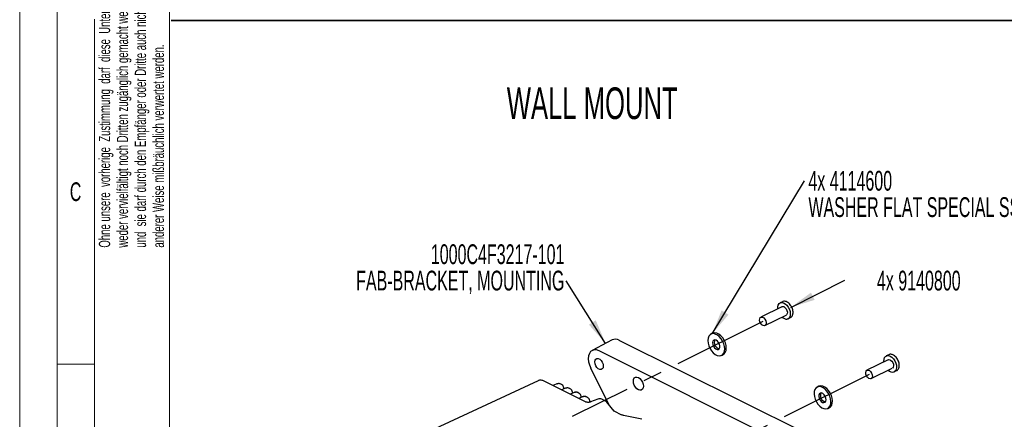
# Model space of a CAD drawing. Header units: millimetres. Extents: x 0 to 1680, y 0 to 1188.
# Tile 7 of 40: x 0 to 526, y 380 to 594. Entities that reach past the tile are written whole.
import ezdxf

# ---------------------------------------------------------------- set-up
doc = ezdxf.new("R2010")
doc.units = ezdxf.units.MM
doc.header["$LTSCALE"] = 4
doc.linetypes.add('CENTERX2', pattern=[20.32, 12.7, -2.54, 2.54, -2.54])
doc.layers.add('FORMAT', color=7, linetype='Continuous')
doc.styles.add('SLDTEXTSTYLE0', font='TXT', dxfattribs={"width": 0.605})
doc.styles.add('SLDTEXTSTYLE1', font='TXT', dxfattribs={"width": 0.638186})
doc.dimstyles.new('SLDDIMSTYLE0', dxfattribs={"dimtxt": 0.18, "dimasz": 13.208, "dimexe": 0, "dimexo": 0.0625, "dimgap": 0, "dimtad": 0, "dimtih": 1, "dimtoh": 1, "dimdec": 0, "dimrnd": 1e-09, "dimzin": 0, "dimdsep": 46, "dimtxsty": 'Standard', "dimsah": 1, "dimcen": 0.09, "dimadec": 0, "dimazin": 0, "dimtfac": 13.208, "dimtdec": 0, "dimtofl": 0, "dimtmove": 0, "dimatfit": 3, "dimfxl": 0, "dimfrac": 2, "dimtolj": 1, "dimtzin": 0, "dimarcsym": 0})

# ---------------------------------------------------------------- blocks, each defined once
blk = doc.blocks.new('SW_NOTE_8')
at = {"color": 0, "linetype": 'Continuous', "lineweight": 0, "char_height": 6, "attachment_point": 1, "rotation": 90, "style": 'SLDTEXTSTYLE1'}
for s, insert in [('weder vervielfältigt noch Dritten zugänglich gemacht werden,', (1.87, 0)), ('Ohne unsere  vorherige  Zustimmung  darf  diese  Unterlage', (-7.73, 0)), ('und  sie darf durch den Empfänger oder Dritte auch nicht in', (11.47, 0)), ('anderer Weise mißbräuchlich verwertet werden.', (21.07, 0))]:
    blk.add_mtext(s, dxfattribs=dict(at, insert=insert))
blk = doc.blocks.new('SW_NOTE_10')
at = {"layer": 'FORMAT', "color": 0, "char_height": 10.5833, "attachment_point": 3, "style": 'SLDTEXTSTYLE0'}
for s, insert in [('1000C4F3217-101', (-0.84, 19.52)), ('FAB-BRACKET, MOUNTING', (-0.87, 5.41))]:
    blk.add_mtext(s, dxfattribs=dict(at, insert=insert))
blk = doc.blocks.new('SW_NOTE_11')
at = {"layer": 'FORMAT', "color": 0, "attachment_point": 1, "style": 'SLDTEXTSTYLE0'}
for s, insert, char_height in [('4x 4114600', (2.04, 5.29), 10.583), ('WASHER FLAT SPECIAL SST', (2.04, -8.82), 10.5833)]:
    blk.add_mtext(s, dxfattribs=dict(at, insert=insert, char_height=char_height))
blk = doc.blocks.new('SW_NOTE_12')
at = {"layer": 'FORMAT', "color": 0, "insert": (39.47, 4.99), "char_height": 10.583, "attachment_point": 2, "style": 'SLDTEXTSTYLE0'}
blk.add_mtext('4x 9140800', dxfattribs=at)

msp = doc.modelspace()

# ---------------------------------------------------------------- linework, layer by layer
at = {"color": 7, "linetype": 'Continuous', "lineweight": 18}
for p, q in [((0, 1188), (0, 0)), ((20, 1168), (20, 20)), ((80, 1148), (80, 40)), ((40, 594), (40, 409.33)), ((40, 409.33), (20, 409.33)), ((40, 409.33), (40, 224.67))]:
    msp.add_line(p, q, dxfattribs=at)
at = {"color": 7, "linetype": 'Continuous', "lineweight": 25}
for p, q in [((407.77, 442.76), (406.48, 442.11)), ((407.49, 440.1), (396.17, 434.44)), ((398.41, 429.97), (409.72, 435.63)), ((410.73, 433.61), (412.02, 434.26)), ((316.67, 422.29), (306.02, 416.67)), ((419.27, 372.7), (320.49, 422.09)), ((370.41, 425.86), (369.53, 425.42)), ((408.5, 367.08), (309.71, 416.47)), ((375.21, 414.06), (376.09, 414.5)), ((464.24, 411.72), (452.93, 406.06)), ((464.53, 414.38), (463.23, 413.73)), ((314.96, 387.68), (305.25, 407.24)), ((455.16, 401.59), (466.48, 407.25)), ((467.48, 405.24), (468.77, 405.88)), ((277.16, 400.5), (190.02, 360)), ((302.44, 389.2), (279.99, 400.42)), ((286.87, 398.68), (285.04, 397.9)), ((289.64, 398.51), (289.26, 398.7)), ((291.47, 396.38), (289.63, 395.6)), ((294.24, 396.21), (293.85, 396.41)), ((427.16, 397.49), (426.28, 397.05)), ((296.06, 394.08), (294.23, 393.3)), ((298.84, 393.91), (298.45, 394.11)), ((300.66, 391.78), (298.82, 391)), ((303.43, 391.62), (303.04, 391.81)), ((309.04, 390.68), (305.22, 389.1)), ((313.08, 389.63), (311.12, 390.61)), ((317.78, 384.23), (313.89, 388.98)), ((317.78, 384.23), (317.74, 384.28)), ((431.96, 385.69), (432.84, 386.13)), ((321.59, 382.3), (318.08, 384.05)), ((332.5, 379.83), (322.69, 381.93))]:
    msp.add_line(p, q, dxfattribs=at)
at = {"color": 7, "linetype": 'CENTERX2'}
for p, q in [((397.29, 432.21), (295.35, 381.26)), ((454.05, 403.83), (352.13, 352.87))]:
    msp.add_line(p, q, dxfattribs=at)
at = {"color": 7, "linetype": 'Continuous', "lineweight": 25, "flags": 128}
for points in [[(405.27, 438.99), (405.27, 439.99), (405.49, 440.97), (405.95, 441.71), (406.6, 442.17), (407.4, 442.3), (408.29, 442.11), (409.21, 441.61), (410.08, 440.82), (410.84, 439.82), (411.43, 438.67), (411.82, 437.46), (411.96, 436.28), (411.86, 435.22), (411.51, 434.35), (410.95, 433.75), (410.22, 433.45), (410.22, 433.45)], [(407.49, 440.1), (407.75, 440.19), (408.41, 440.11), (409.1, 439.69), (409.71, 439), (410.15, 438.13), (410.36, 437.22), (410.3, 436.41), (409.98, 435.82), (409.72, 435.63)], [(398.14, 429.88), (397.48, 429.96), (396.8, 430.37), (396.18, 431.07), (395.74, 431.94), (395.53, 432.85), (395.59, 433.66), (395.91, 434.25), (396.44, 434.53), (397.1, 434.45), (397.78, 434.04), (398.4, 433.34), (398.84, 432.47), (399.05, 431.56), (398.99, 430.75), (398.67, 430.16), (398.14, 429.88)], [(374.89, 413.93), (375.71, 414.4), (376.33, 415.17), (376.72, 416.21), (376.86, 417.46), (376.74, 418.83), (376.36, 420.27), (375.75, 421.67), (374.95, 422.96), (373.99, 424.06), (372.94, 424.91), (371.86, 425.46), (370.81, 425.68), (369.85, 425.56), (369.03, 425.09), (368.41, 424.32), (368.02, 423.28), (367.88, 422.03), (368, 420.65), (368.38, 419.22), (368.98, 417.82), (369.79, 416.53), (370.74, 415.43), (371.79, 414.58), (372.87, 414.03), (373.93, 413.81), (374.89, 413.93)], [(373.47, 417.2), (373.99, 417.57), (374.28, 418.23), (374.32, 419.09), (374.09, 420.05), (373.63, 420.96), (373, 421.71), (372.29, 422.19), (371.58, 422.35), (370.98, 422.15), (370.57, 421.62), (370.4, 420.85), (370.5, 419.92), (370.85, 418.97), (371.4, 418.13), (372.09, 417.5), (372.81, 417.18), (373.47, 417.2)], [(376.09, 414.5), (376.59, 414.84), (377.21, 415.61), (377.6, 416.65), (377.74, 417.9), (377.62, 419.27), (377.24, 420.71), (376.63, 422.11), (375.83, 423.4), (374.87, 424.5), (373.82, 425.35), (372.74, 425.9), (371.69, 426.12), (370.73, 426), (370.41, 425.86)], [(309.71, 416.47), (308.43, 416.93), (307.21, 417.02), (306.12, 416.72), (305.21, 416.06), (304.53, 415.06), (304.1, 413.77), (303.97, 412.27), (304.12, 410.62), (304.55, 408.92), (305.25, 407.24)], [(307.47, 410.55), (307.61, 411.42), (308, 412.05), (308.59, 412.37), (309.32, 412.33), (310.1, 411.94), (310.83, 411.25), (311.43, 410.34), (311.82, 409.32), (311.95, 408.31), (311.82, 407.44), (311.43, 406.81), (310.83, 406.49), (310.1, 406.53), (309.32, 406.92), (308.59, 407.61), (308, 408.52), (307.61, 409.54), (307.47, 410.55)], [(462.03, 410.61), (462.01, 410.84), (462.06, 411.93), (462.36, 412.84), (462.88, 413.5), (463.59, 413.87), (464.42, 413.9), (465.33, 413.61), (466.24, 413.02), (467.08, 412.16), (467.79, 411.1), (468.33, 409.92), (468.64, 408.72), (468.71, 407.56), (468.53, 406.55), (468.12, 405.76), (467.5, 405.25), (467.5, 405.25)], [(464.24, 411.72), (464.84, 411.81), (465.52, 411.56), (466.19, 410.99), (466.72, 410.18), (467.05, 409.28), (467.12, 408.4), (466.92, 407.69), (466.49, 407.25)], [(455.17, 401.6), (454.57, 401.5), (453.88, 401.75), (453.22, 402.33), (452.68, 403.13), (452.36, 404.03), (452.29, 404.91), (452.48, 405.62), (452.92, 406.06), (453.52, 406.16), (454.21, 405.9), (454.87, 405.33), (455.41, 404.53), (455.73, 403.62), (455.81, 402.75), (455.61, 402.03), (455.17, 401.6)], [(328.04, 400.27), (328.17, 401.22), (328.55, 401.95), (329.15, 402.38), (329.9, 402.47), (330.73, 402.22), (331.56, 401.64), (332.31, 400.8), (332.9, 399.77), (333.29, 398.66), (333.42, 397.58), (333.29, 396.63), (332.9, 395.9), (332.31, 395.47), (331.56, 395.37), (330.73, 395.63), (329.9, 396.21), (329.15, 397.05), (328.55, 398.08), (328.17, 399.18), (328.04, 400.27)], [(430.9, 385.43), (431.84, 385.63), (432.61, 386.16), (433.19, 387), (433.53, 388.09), (433.61, 389.37), (433.43, 390.76), (433, 392.2), (432.35, 393.58), (431.51, 394.83), (430.53, 395.89), (429.47, 396.68), (428.39, 397.16), (427.35, 397.31), (426.41, 397.11), (425.63, 396.57), (425.06, 395.74), (424.72, 394.65), (424.64, 393.37), (424.82, 391.97), (425.24, 390.54), (425.9, 389.15), (426.74, 387.9), (427.72, 386.85), (428.78, 386.06), (429.86, 385.57), (430.9, 385.43)], [(432.84, 386.13), (433.49, 386.6), (434.07, 387.44), (434.41, 388.53), (434.49, 389.81), (434.31, 391.2), (433.88, 392.64), (433.23, 394.02), (432.39, 395.27), (431.41, 396.33), (430.35, 397.12), (429.27, 397.6), (428.23, 397.75), (427.29, 397.55), (427.16, 397.49)], [(429.9, 388.77), (430.5, 388.96), (430.92, 389.48), (431.09, 390.25), (430.99, 391.18), (430.65, 392.13), (430.1, 392.97), (429.41, 393.6), (428.69, 393.93), (428.03, 393.91), (427.51, 393.55), (427.21, 392.89), (427.17, 392.03), (427.4, 391.08), (427.85, 390.16), (428.48, 389.41), (429.2, 388.92), (429.9, 388.77)]]:
    msp.add_lwpolyline(points, dxfattribs=at)
at = {"color": 7, "linetype": 'Continuous', "lineweight": 25}
for centre, radius, start, end in [((410.07, 437.02), 3.57, 224.3628, 272.4883), ((318.39, 418.61), 4.07, 58.88, 114.9205), ((374.66, 420.89), 3.38, 154.4841, 258.646), ((466.55, 408.1), 3.01, 220.6018, 288.4163), ((310, 388.37), 2.5, 63.4349, 112.5183), ((311.96, 387.4), 2.5, 39.3162, 63.4349), ((431.39, 392.5), 3.35, 154.0935, 259.5629)]:
    msp.add_arc(centre, radius, start, end, dxfattribs=at)
for centre in [(286.95, 394.27), (291.55, 391.97), (296.14, 389.67), (300.74, 387.37)]:
    msp.add_ellipse(centre, major_axis=(2.35, 4.41), ratio=0.631359, start_param=6.257229, end_param=6.949498, dxfattribs=at)
for points, knots in [([(413.2, 435.74), (413.26, 435.9), (413.43, 436.36), (413.46, 437.27), (413.3, 438.4), (412.91, 439.56), (412.32, 440.66), (411.57, 441.61), (410.71, 442.36), (409.77, 442.86), (408.86, 443.03), (408.13, 442.96), (407.8, 442.74), (407.69, 442.67)], [0, 0, 0, 0, 0.052223, 0.151384, 0.252719, 0.354142, 0.455527, 0.557236, 0.659649, 0.76318, 0.867021, 0.956412, 1, 1, 1, 1]), ([(412.04, 434.3), (412.23, 434.41), (412.65, 434.66), (413.04, 435.19), (413.16, 435.61), (413.2, 435.74)], [0, 0, 0, 0, 0.35163, 0.795237, 1, 1, 1, 1]), ([(466.23, 414.48), (466.07, 414.53), (465.64, 414.66), (465.04, 414.62), (464.68, 414.42), (464.56, 414.35)], [0, 0, 0, 0, 0.269533, 0.741089, 1, 1, 1, 1]), ([(468.8, 405.89), (468.94, 405.98), (469.32, 406.21), (469.78, 406.8), (470.11, 407.65), (470.22, 408.67), (470.1, 409.8), (469.76, 410.96), (469.2, 412.07), (468.49, 413.06), (467.64, 413.85), (466.87, 414.35), (466.39, 414.45), (466.23, 414.48)], [0, 0, 0, 0, 0.05674, 0.148753, 0.242352, 0.340201, 0.440718, 0.541577, 0.642358, 0.743397, 0.845036, 0.947734, 1, 1, 1, 1]), ([(279.99, 400.42), (279.76, 400.52), (279.24, 400.74), (278.36, 400.82), (277.61, 400.72), (277.24, 400.52), (277.15, 400.46)], [0, 0, 0, 0, 0.255896, 0.574521, 0.890137, 1, 1, 1, 1]), ([(289.38, 398.61), (289.33, 398.65), (289.05, 398.86), (288.39, 398.98), (287.59, 398.94), (287.08, 398.75), (286.87, 398.68)], [0, 0, 0, 0, 0.078905, 0.42207, 0.76351, 1, 1, 1, 1]), ([(291.02, 396.19), (291.02, 396.2), (291, 396.58), (290.8, 397.25), (290.34, 398.07), (289.84, 398.38), (289.6, 398.53)], [0, 0, 0, 0, 0.012034, 0.3470433, 0.6824986, 1, 1, 1, 1]), ([(293.97, 396.31), (293.92, 396.35), (293.65, 396.57), (292.99, 396.68), (292.19, 396.64), (291.67, 396.46), (291.47, 396.38)], [0, 0, 0, 0, 0.078905, 0.42207, 0.76351, 1, 1, 1, 1]), ([(295.62, 393.89), (295.61, 393.9), (295.59, 394.28), (295.4, 394.95), (294.94, 395.77), (294.44, 396.08), (294.2, 396.23)], [0, 0, 0, 0, 0.012034, 0.3470433, 0.6824986, 1, 1, 1, 1]), ([(298.57, 394.01), (298.52, 394.05), (298.24, 394.27), (297.58, 394.38), (296.78, 394.35), (296.27, 394.16), (296.06, 394.08)], [0, 0, 0, 0, 0.078905, 0.42207, 0.76351, 1, 1, 1, 1]), ([(300.21, 391.59), (300.21, 391.61), (300.19, 391.99), (299.99, 392.65), (299.53, 393.47), (299.04, 393.78), (298.8, 393.93)], [0, 0, 0, 0, 0.012034, 0.3470433, 0.6824986, 1, 1, 1, 1]), ([(303.17, 391.71), (303.11, 391.75), (302.84, 391.97), (302.18, 392.08), (301.38, 392.05), (300.87, 391.86), (300.66, 391.78)], [0, 0, 0, 0, 0.078905, 0.42207, 0.76351, 1, 1, 1, 1]), ([(304.84, 388.76), (304.83, 388.95), (304.81, 389.52), (304.6, 390.36), (304.13, 391.18), (303.63, 391.48), (303.39, 391.63)], [0, 0, 0, 0, 0.150953, 0.438856, 0.727143, 1, 1, 1, 1]), ([(305.22, 389.1), (305.17, 389.08), (305.05, 389.04), (304.71, 388.96), (304.23, 388.9), (303.65, 388.91), (303.1, 388.98), (302.66, 389.1), (302.51, 389.16), (302.44, 389.2)], [0, 0, 0, 0, 0.101643, 0.23047, 0.378561, 0.544527, 0.718672, 0.862868, 1, 1, 1, 1]), ([(318.08, 384.05), (318.02, 384.08), (317.85, 384.17), (317.76, 384.26), (317.77, 384.24), (317.77, 384.24)], [0, 0, 0, 0, 0.30176, 0.886364, 1, 1, 1, 1]), ([(322.69, 381.93), (322.58, 381.96), (322.22, 382.04), (321.84, 382.18), (321.64, 382.27), (321.59, 382.3)], [0, 0, 0, 0, 0.252959, 0.805506, 1, 1, 1, 1])]:
    msp.add_open_spline(points, degree=3, knots=knots, dxfattribs=at)
at = {"layer": 'FORMAT', "lineweight": 35}
msp.add_line((81.04, 593.29), (928.48, 593.29), dxfattribs=at)

# ---------------------------------------------------------------- block references
at = {"color": 7, "linetype": 'Continuous', "lineweight": 0}
msp.add_blockref('SW_NOTE_8', (50.08, 471.68), dxfattribs=at)
at = {"layer": 'FORMAT'}
for name, p in [('SW_NOTE_11', (419.58, 507.47)), ('SW_NOTE_10', (292.04, 453.94)), ('SW_NOTE_12', (441.15, 454.36))]:
    msp.add_blockref(name, p, dxfattribs=at)

# ---------------------------------------------------------------- texts
at = {"color": 7, "linetype": 'Continuous', "lineweight": 0, "insert": (29.88, 506.61), "char_height": 10, "attachment_point": 2, "style": 'SLDTEXTSTYLE1'}
msp.add_mtext('C', dxfattribs=at)
at = {"layer": 'FORMAT', "insert": (260.39, 557.41), "char_height": 16.933, "attachment_point": 1, "style": 'SLDTEXTSTYLE0'}
msp.add_mtext('WALL MOUNT', dxfattribs=at)

# ---------------------------------------------------------------- leaders
at = {"layer": 'FORMAT'}
for points in [[(370.24, 425.65), (419.58, 507.47)], [(313.19, 420.46), (292.04, 453.94)], [(412.2, 439.73), (441.15, 454.36)]]:
    msp.add_leader(points, dimstyle='SLDDIMSTYLE0', dxfattribs=at)

doc.saveas('drawing.dxf')
